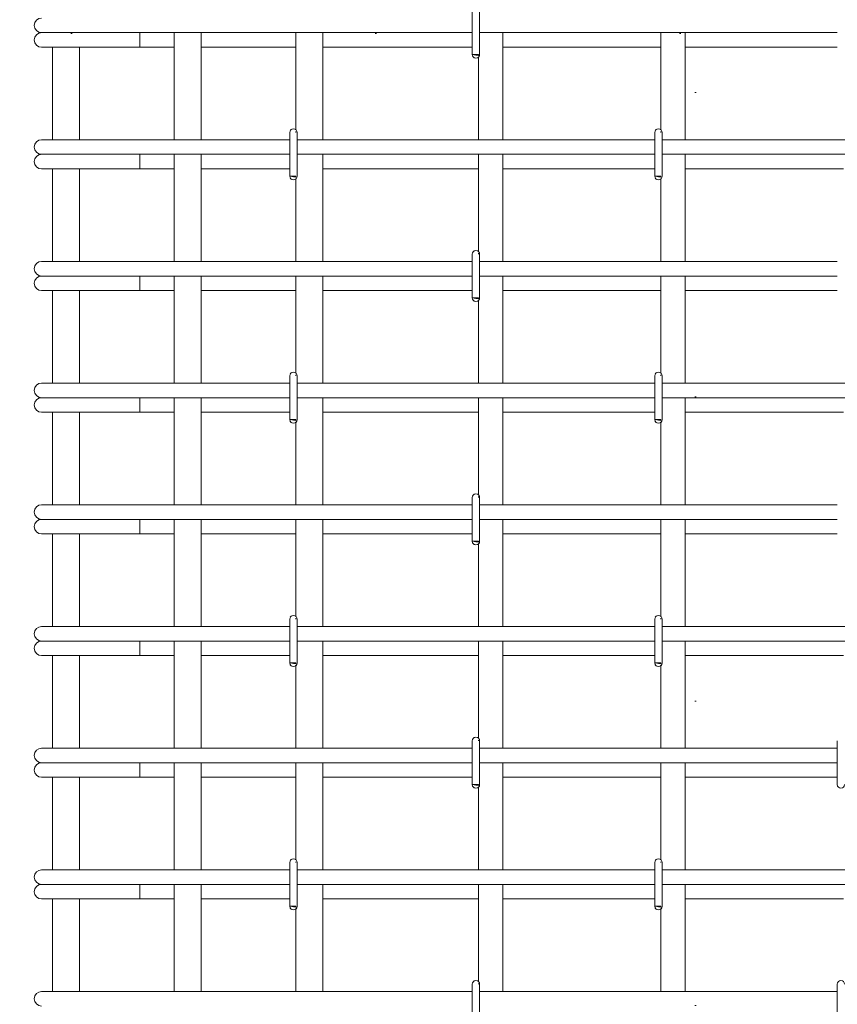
# Model space of a CAD drawing. Header units: millimetres. Extents: x -2150 to 10247, y -118926 to 7424.
# Tile 13 of 30: x -988 to -316, y 3057 to 3867. Entities that reach past the tile are written whole.
import ezdxf

# ---------------------------------------------------------------- set-up
doc = ezdxf.new("R2010")
doc.units = ezdxf.units.MM
doc.linetypes.add('ADSK_Линия разреза', pattern=[500, 0, -250, 0, -250])
doc.linetypes.add('ADSK_Пунктирная_п5', pattern=[125, 0, -125])
for name, color, linetype, lineweight in [('A-____-____-DIMS', 211, 'Continuous', 9), ('A-____-____-DIMS-25', 211, 'Continuous', 9), ('G-____-____-SYMB', 111, 'ADSK_Пунктирная_п5', 20), ('S-RBAR-____-OTLN', 171, 'Continuous', 100)]:
    doc.layers.add(name, color=color, linetype=linetype, lineweight=lineweight)
doc.styles.add('GOST Common_I_2', font='GOST_Common Italic.ttf', dxfattribs={"width": 0.8, "height": 62.5})
doc.dimstyles.new('ADSK_Для_арматуры_Основной_2_5_мм_шаг_кол-во_Стрелки_точный', dxfattribs={"dimscale": 304.8, "dimtxt": 0.206224, "dimasz": 0, "dimexe": 0.123031, "dimexo": 0.000403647, "dimgap": 0.032808, "dimtad": 1, "dimdec": 0, "dimlfac": 304.8, "dimdsep": 46, "dimtxsty": 'GOST Common_I_2', "dimblk2": 'NONE', "dimsah": 1, "dimcen": 0.09, "dimdle": 0.123031, "dimazin": 0, "dimtfac": 1, "dimtdec": 4, "dimtix": 1, "dimtmove": 0, "dimatfit": 3, "dimfxl": 1, "dimtvp": 1, "dimtfill": 1, "dimtolj": 1, "dimtzin": 0, "dimarcsym": 2})
doc.dimstyles.new('ADSK_Округление_5мм__Узкий_', dxfattribs={"dimscale": 304.8, "dimtxt": 0.206224, "dimasz": 0.147638, "dimexe": 0.123031, "dimexo": 0.000269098, "dimgap": 0.032808, "dimtad": 1, "dimdec": 0, "dimlfac": 304.8, "dimrnd": 5, "dimdsep": 46, "dimtxsty": 'GOST Common_I_2', "dimblk1": 'OBLIQUE', "dimblk2": 'OBLIQUE', "dimsah": 1, "dimcen": 0.09, "dimdle": 0.123031, "dimazin": 0, "dimtfac": 1, "dimtdec": 4, "dimtix": 1, "dimtmove": 1, "dimatfit": 3, "dimfxl": 1, "dimtvp": 1, "dimtfill": 1, "dimtolj": 1, "dimtzin": 0, "dimlwd": 20, "dimlwe": 20, "dimarcsym": 2})

# ---------------------------------------------------------------- blocks, each defined once
blk = doc.blocks.new('DIMBLOCK3-КЖ1_ПЭ_ВЭ1_Армирование_Пилоны_Пм-1_5_1-1')
at = {"layer": 'A-____-____-DIMS-25', "lineweight": 40}
for points in [[(-1201.07, 3850), (-1210.94, 3775), (-1191.19, 3775)], [(-1201.07, 2950), (-1191.19, 3025), (-1210.94, 3025)]]:
    blk.add_hatch(color=256, dxfattribs=at).paths.add_polyline_path(points)
at = {"layer": 'A-____-____-DIMS-25'}
for p, q in [((-1201.07, 3887.5), (-1201.07, 2912.5)), ((-1201.07, 3850), (-1238.57, 3850)), ((-1201.07, 3850), (-1013.59, 3850)), ((-1201.07, 2950), (-1238.57, 2950)), ((-1201.07, 2950), (-1013.59, 2950))]:
    blk.add_line(p, q, dxfattribs=at)
at = {"layer": 'A-____-____-DIMS-25', "lineweight": 40}
for p, q in [((-1201.07, 3850), (-1210.94, 3775)), ((-1191.19, 3775), (-1201.07, 3850)), ((-1210.94, 3775), (-1191.19, 3775)), ((-1191.19, 3025), (-1210.94, 3025)), ((-1210.94, 3025), (-1201.07, 2950)), ((-1201.07, 2950), (-1191.19, 3025))]:
    blk.add_line(p, q, dxfattribs=at)
at = {"layer": 'A-____-____-DIMS-25', "color": 0, "insert": (-1292.74, 3246.59), "char_height": 62.5, "width": 368.194, "attachment_point": 1, "rotation": 90, "line_spacing_factor": 1.022761, "style": 'GOST Common_I_2', "bg_fill": 3, "box_fill_scale": 1.25, "bg_fill_color": 256, "bg_fill_true_color": 13158600, "bg_fill_transparency": 0}
blk.add_mtext('100x9=900', dxfattribs=at)
blk = doc.blocks.new('_None')
blk = doc.blocks.new('DIMBLOCK11-КЖ1_ПЭ_ВЭ1_Армирование_Пилоны_Пм-1_5_1-1')
at = {"layer": 'A-____-____-DIMS-25', "lineweight": 40}
for p, q in [((-1201.07, 3900), (-1223.57, 3922.5)), ((-1201.07, 3900), (-1178.57, 3877.5)), ((-1201.07, 3850), (-1223.57, 3872.5)), ((-1201.07, 3850), (-1178.57, 3827.5))]:
    blk.add_line(p, q, dxfattribs=at)
at = {"layer": 'A-____-____-DIMS-25', "lineweight": 20}
for p, q in [((-1201.07, 3900), (-1238.57, 3900)), ((-1201.07, 3900), (-1201.07, 3812.5)), ((-1201.07, 3900), (-1025, 3900)), ((-1201.07, 3848.16), (-1201.07, 3875)), ((-1201.07, 3850), (-1238.57, 3850)), ((-1201.07, 3850), (-1001.09, 3850)), ((-1201.07, 3765.34), (-1201.07, 3848.16))]:
    blk.add_line(p, q, dxfattribs=at)
at = {"layer": 'A-____-____-DIMS-25', "color": 0, "lineweight": 20, "insert": (-1292.74, 3765.34), "char_height": 62.5, "width": 84.3778, "attachment_point": 1, "rotation": 90, "line_spacing_factor": 1.022761, "style": 'GOST Common_I_2', "bg_fill": 3, "box_fill_scale": 1.25, "bg_fill_color": 256, "bg_fill_true_color": 13158600, "bg_fill_transparency": 0}
blk.add_mtext('50', dxfattribs=at)
blk = doc.blocks.new('_Oblique')
at = {"color": 0, "linetype": 'ByBlock', "lineweight": -2}
blk.add_line((-0.5, -0.5), (0.5, 0.5), dxfattribs=at)

msp = doc.modelspace()

# ---------------------------------------------------------------- hatches: boundary and pattern name
at = {"layer": 'S-RBAR-____-OTLN', "lineweight": 20}
for points in [[(-610.9997, 3837.3417), (-610.9997, 3838), (-615.9997, 3838), (-612.9997, 3837.605)], [(-760.9997, 3737.3417), (-760.9997, 3738), (-765.9997, 3738), (-762.9997, 3737.605)], [(-460.9997, 3737.3417), (-460.9997, 3738), (-465.9997, 3738), (-462.9997, 3737.605)], [(-610.9997, 3637.3417), (-610.9997, 3638), (-615.9997, 3638), (-612.9997, 3637.605)], [(-760.9997, 3537.3417), (-760.9997, 3538), (-765.9997, 3538), (-762.9997, 3537.605)], [(-460.9997, 3537.3417), (-460.9997, 3538), (-465.9997, 3538), (-462.9997, 3537.605)], [(-610.9997, 3437.3417), (-610.9997, 3438), (-615.9997, 3438), (-612.9997, 3437.605)], [(-760.9997, 3337.3417), (-760.9997, 3338), (-765.9997, 3338), (-762.9997, 3337.605)], [(-460.9997, 3337.3417), (-460.9997, 3338), (-465.9997, 3338), (-462.9997, 3337.605)], [(-610.9997, 3237.3417), (-610.9997, 3238), (-615.9997, 3238), (-612.9997, 3237.605)], [(-760.9997, 3137.3417), (-760.9997, 3138), (-765.9997, 3138), (-762.9997, 3137.605)], [(-460.9997, 3137.3417), (-460.9997, 3138), (-465.9997, 3138), (-462.9997, 3137.605)]]:
    msp.add_hatch(color=256, dxfattribs=at).paths.add_polyline_path(points)

# ---------------------------------------------------------------- linework, layer by layer
at = {"layer": 'G-____-____-SYMB', "linetype": 'ADSK_Линия разреза'}
for p, q in [((-432.5864, 7308.1402), (-432.5864, -1022.1016)), ((-1945.8966, 3855.3738), (766.0735, 3855.3738))]:
    msp.add_line(p, q, dxfattribs=at)
at = {"layer": 'S-RBAR-____-OTLN', "lineweight": 20}
for p, q in [((-615.9997, 3874), (-615.9997, 3838)), ((-609.9997, 3874), (-609.9997, 3838)), ((-970.0911, 3856), (-968.8644, 3856)), ((-968.5409, 3856), (-967.6416, 3856)), ((-967.6451, 3856), (-964.6089, 3856)), ((-964.6198, 3856), (-962.3573, 3856)), ((-962.3676, 3856), (-958.1389, 3856)), ((-958.1569, 3856), (-954.9144, 3856)), ((-954.9321, 3856), (-949.7673, 3856)), ((-949.7892, 3856), (-945.899, 3856)), ((-945.922, 3856), (-940.1106, 3856)), ((-940.132, 3856), (-936.0058, 3856)), ((-936.03, 3856), (-934.0911, 3856)), ((-615.9997, 3856), (-934.0911, 3856)), ((-889.4182, 3856), (-889.4182, 3844)), ((-860.9997, 3856), (-860.9997, 3768)), ((-838.9997, 3856), (-838.9997, 3768)), ((-760.9997, 3856), (-760.9997, 3776.0981)), ((-738.9997, 3856), (-738.9997, 3768)), ((-315.9997, 3856), (-609.9997, 3856)), ((-590.9997, 3768), (-590.9997, 3856)), ((-460.9997, 3776.0981), (-460.9997, 3856)), ((-440.9997, 3768), (-440.9997, 3856)), ((-970.0911, 3844), (-908.6352, 3844)), ((-960.9997, 3844), (-960.9997, 3768)), ((-938.9997, 3844), (-938.9997, 3768)), ((-889.4182, 3844), (-908.6352, 3844)), ((-889.4182, 3844), (-860.9997, 3844)), ((-838.9997, 3844), (-760.9997, 3844)), ((-738.9997, 3844), (-615.9997, 3844)), ((-590.9997, 3844), (-460.9997, 3844)), ((-440.9997, 3844), (-315.9997, 3844)), ((-610.9997, 3838), (-615.9997, 3838)), ((-615.9997, 3838), (-612.9997, 3837.605)), ((-612.9997, 3837.605), (-610.9997, 3837.3417)), ((-610.9997, 3837.3417), (-610.9997, 3838)), ((-610.9997, 3837.3417), (-610.9997, 3838)), ((-610.9997, 3768), (-610.9997, 3835.9019)), ((-765.9997, 3774), (-765.9997, 3772.682)), ((-765.9997, 3772.6298), (-765.9997, 3738)), ((-760.9997, 3774.6583), (-760.9997, 3774)), ((-759.9997, 3774), (-759.9997, 3772.682)), ((-759.9997, 3772.6298), (-759.9997, 3738)), ((-465.9997, 3774), (-465.9997, 3772.682)), ((-465.9997, 3772.6298), (-465.9997, 3738)), ((-460.9997, 3774), (-460.9997, 3774.6583)), ((-459.9997, 3774), (-459.9997, 3772.682)), ((-459.9997, 3772.6298), (-459.9997, 3738)), ((-970.0911, 3768), (-959.5469, 3768)), ((-959.5469, 3768), (-934.0911, 3768)), ((-766.0759, 3768), (-934.0911, 3768)), ((-465.9997, 3768), (-759.9997, 3768)), ((-165.9997, 3768), (-459.9997, 3768)), ((-970.0911, 3756), (-968.8644, 3756)), ((-968.5409, 3756), (-967.6416, 3756)), ((-967.6451, 3756), (-964.6089, 3756)), ((-964.6198, 3756), (-962.3573, 3756)), ((-962.3676, 3756), (-958.1389, 3756)), ((-958.1569, 3756), (-954.9144, 3756)), ((-954.9321, 3756), (-949.7673, 3756)), ((-949.7892, 3756), (-945.899, 3756)), ((-945.922, 3756), (-940.1106, 3756)), ((-940.132, 3756), (-936.0058, 3756)), ((-936.03, 3756), (-934.0911, 3756)), ((-766.0759, 3756), (-934.0911, 3756)), ((-889.4182, 3756), (-889.4182, 3744)), ((-860.9997, 3756), (-860.9997, 3668)), ((-838.9997, 3756), (-838.9997, 3668)), ((-465.9997, 3756), (-759.9997, 3756)), ((-738.9997, 3756), (-738.9997, 3668)), ((-610.9997, 3676.0981), (-610.9997, 3756)), ((-590.9997, 3668), (-590.9997, 3756)), ((-165.9997, 3756), (-459.9997, 3756)), ((-440.9997, 3668), (-440.9997, 3756)), ((-970.0911, 3744), (-908.6352, 3744)), ((-960.9997, 3744), (-960.9997, 3668)), ((-938.9997, 3744), (-938.9997, 3668)), ((-889.4182, 3744), (-908.6352, 3744)), ((-889.4182, 3744), (-860.9997, 3744)), ((-838.9997, 3744), (-766.0759, 3744)), ((-738.9997, 3744), (-610.9997, 3744)), ((-590.9997, 3744), (-465.9997, 3744)), ((-440.9997, 3744), (-310.9997, 3744)), ((-760.9997, 3738), (-765.9997, 3738)), ((-765.9997, 3738), (-762.9997, 3737.605)), ((-762.9997, 3737.605), (-760.9997, 3737.3417)), ((-760.9997, 3737.3417), (-760.9997, 3738)), ((-760.9997, 3738), (-760.9997, 3737.3417)), ((-760.9997, 3735.9019), (-760.9997, 3668)), ((-460.9997, 3738), (-465.9997, 3738)), ((-465.9997, 3738), (-462.9997, 3737.605)), ((-462.9997, 3737.605), (-460.9997, 3737.3417)), ((-460.9997, 3737.3417), (-460.9997, 3738)), ((-460.9997, 3737.3417), (-460.9997, 3738)), ((-460.9997, 3668), (-460.9997, 3735.9019)), ((-615.9997, 3674), (-615.9997, 3638)), ((-610.9997, 3674), (-610.9997, 3674.6583)), ((-609.9997, 3674), (-609.9997, 3638)), ((-970.0911, 3668), (-959.5469, 3668)), ((-959.5469, 3668), (-934.0911, 3668)), ((-615.9997, 3668), (-934.0911, 3668)), ((-315.9997, 3668), (-609.9997, 3668)), ((-970.0911, 3656), (-968.8644, 3656)), ((-968.5409, 3656), (-967.6416, 3656)), ((-967.6451, 3656), (-964.6089, 3656)), ((-964.6198, 3656), (-962.3573, 3656)), ((-962.3676, 3656), (-958.1389, 3656)), ((-958.1569, 3656), (-954.9144, 3656)), ((-954.9321, 3656), (-949.7673, 3656)), ((-949.7892, 3656), (-945.899, 3656)), ((-945.922, 3656), (-940.1106, 3656)), ((-940.132, 3656), (-936.0058, 3656)), ((-936.03, 3656), (-934.0911, 3656)), ((-615.9997, 3656), (-934.0911, 3656)), ((-889.4182, 3656), (-889.4182, 3644)), ((-860.9997, 3656), (-860.9997, 3568)), ((-838.9997, 3656), (-838.9997, 3568)), ((-760.9997, 3656), (-760.9997, 3576.0981)), ((-738.9997, 3656), (-738.9997, 3568)), ((-315.9997, 3656), (-609.9997, 3656)), ((-590.9997, 3568), (-590.9997, 3656)), ((-460.9997, 3576.0981), (-460.9997, 3656)), ((-440.9997, 3568), (-440.9997, 3656)), ((-970.0911, 3644), (-908.6352, 3644)), ((-960.9997, 3644), (-960.9997, 3568)), ((-938.9997, 3644), (-938.9997, 3568)), ((-889.4182, 3644), (-908.6352, 3644)), ((-889.4182, 3644), (-860.9997, 3644)), ((-838.9997, 3644), (-760.9997, 3644)), ((-738.9997, 3644), (-615.9997, 3644)), ((-590.9997, 3644), (-460.9997, 3644)), ((-440.9997, 3644), (-315.9997, 3644)), ((-610.9997, 3638), (-615.9997, 3638)), ((-615.9997, 3638), (-612.9997, 3637.605)), ((-612.9997, 3637.605), (-610.9997, 3637.3417)), ((-610.9997, 3637.3417), (-610.9997, 3638)), ((-610.9997, 3637.3417), (-610.9997, 3638)), ((-610.9997, 3568), (-610.9997, 3635.9019)), ((-765.9997, 3574), (-765.9997, 3538)), ((-760.9997, 3574.6583), (-760.9997, 3574)), ((-759.9997, 3574), (-759.9997, 3538)), ((-465.9997, 3574), (-465.9997, 3538)), ((-460.9997, 3574), (-460.9997, 3574.6583)), ((-459.9997, 3574), (-459.9997, 3538)), ((-970.0911, 3568), (-959.5469, 3568)), ((-959.5469, 3568), (-934.0911, 3568)), ((-766.0759, 3568), (-934.0911, 3568)), ((-465.9997, 3568), (-759.9997, 3568)), ((-165.9997, 3568), (-459.9997, 3568)), ((-970.0911, 3556), (-968.8644, 3556)), ((-968.5409, 3556), (-967.6416, 3556)), ((-967.6451, 3556), (-964.6089, 3556)), ((-964.6198, 3556), (-962.3573, 3556)), ((-962.3676, 3556), (-958.1389, 3556)), ((-958.1569, 3556), (-954.9144, 3556)), ((-954.9321, 3556), (-949.7673, 3556)), ((-949.7892, 3556), (-945.899, 3556)), ((-945.922, 3556), (-940.1106, 3556)), ((-940.132, 3556), (-936.0058, 3556)), ((-936.03, 3556), (-934.0911, 3556)), ((-766.0759, 3556), (-934.0911, 3556)), ((-889.4182, 3556), (-889.4182, 3544)), ((-860.9997, 3556), (-860.9997, 3468)), ((-838.9997, 3556), (-838.9997, 3468)), ((-465.9997, 3556), (-759.9997, 3556)), ((-738.9997, 3556), (-738.9997, 3468)), ((-610.9997, 3476.0981), (-610.9997, 3556)), ((-590.9997, 3468), (-590.9997, 3556)), ((-165.9997, 3556), (-459.9997, 3556)), ((-440.9997, 3468), (-440.9997, 3556)), ((-970.0911, 3544), (-908.6352, 3544)), ((-960.9997, 3544), (-960.9997, 3468)), ((-938.9997, 3544), (-938.9997, 3468)), ((-889.4182, 3544), (-908.6352, 3544)), ((-889.4182, 3544), (-860.9997, 3544)), ((-838.9997, 3544), (-766.0759, 3544)), ((-760.9997, 3538), (-765.9997, 3538)), ((-765.9997, 3538), (-762.9997, 3537.605)), ((-762.9997, 3537.605), (-760.9997, 3537.3417)), ((-760.9997, 3537.3417), (-760.9997, 3538)), ((-760.9997, 3538), (-760.9997, 3537.3417)), ((-738.9997, 3544), (-610.9997, 3544)), ((-590.9997, 3544), (-465.9997, 3544)), ((-460.9997, 3538), (-465.9997, 3538)), ((-465.9997, 3538), (-462.9997, 3537.605)), ((-462.9997, 3537.605), (-460.9997, 3537.3417)), ((-460.9997, 3537.3417), (-460.9997, 3538)), ((-460.9997, 3537.3417), (-460.9997, 3538)), ((-440.9997, 3544), (-310.9997, 3544)), ((-760.9997, 3535.9019), (-760.9997, 3468)), ((-460.9997, 3468), (-460.9997, 3535.9019)), ((-615.9997, 3474), (-615.9997, 3438)), ((-610.9997, 3474), (-610.9997, 3474.6583)), ((-609.9997, 3474), (-609.9997, 3438)), ((-970.0911, 3468), (-959.5469, 3468)), ((-959.5469, 3468), (-934.0911, 3468)), ((-615.9997, 3468), (-934.0911, 3468)), ((-315.9997, 3468), (-609.9997, 3468)), ((-970.0911, 3456), (-968.8644, 3456)), ((-968.5409, 3456), (-967.6416, 3456)), ((-967.6451, 3456), (-964.6089, 3456)), ((-964.6198, 3456), (-962.3573, 3456)), ((-962.3676, 3456), (-958.1389, 3456)), ((-958.1569, 3456), (-954.9144, 3456)), ((-954.9321, 3456), (-949.7673, 3456)), ((-949.7892, 3456), (-945.899, 3456)), ((-945.922, 3456), (-940.1106, 3456)), ((-940.132, 3456), (-936.0058, 3456)), ((-936.03, 3456), (-934.0911, 3456)), ((-615.9997, 3456), (-934.0911, 3456)), ((-889.4182, 3456), (-889.4182, 3444)), ((-860.9997, 3456), (-860.9997, 3368)), ((-838.9997, 3456), (-838.9997, 3368)), ((-760.9997, 3456), (-760.9997, 3376.0981)), ((-738.9997, 3456), (-738.9997, 3368)), ((-315.9997, 3456), (-609.9997, 3456)), ((-590.9997, 3368), (-590.9997, 3456)), ((-460.9997, 3376.0981), (-460.9997, 3456)), ((-440.9997, 3368), (-440.9997, 3456)), ((-970.0911, 3444), (-908.6352, 3444)), ((-960.9997, 3444), (-960.9997, 3368)), ((-938.9997, 3444), (-938.9997, 3368)), ((-889.4182, 3444), (-908.6352, 3444)), ((-889.4182, 3444), (-860.9997, 3444)), ((-838.9997, 3444), (-760.9997, 3444)), ((-738.9997, 3444), (-615.9997, 3444)), ((-590.9997, 3444), (-460.9997, 3444)), ((-440.9997, 3444), (-315.9997, 3444)), ((-610.9997, 3438), (-615.9997, 3438)), ((-615.9997, 3438), (-612.9997, 3437.605)), ((-612.9997, 3437.605), (-610.9997, 3437.3417)), ((-610.9997, 3437.3417), (-610.9997, 3438)), ((-610.9997, 3437.3417), (-610.9997, 3438)), ((-610.9997, 3368), (-610.9997, 3435.9019)), ((-760.9997, 3374.6583), (-760.9997, 3374)), ((-460.9997, 3374), (-460.9997, 3374.6583)), ((-970.0911, 3368), (-959.5469, 3368)), ((-959.5469, 3368), (-934.0911, 3368)), ((-766.0759, 3368), (-934.0911, 3368)), ((-765.9997, 3374), (-765.9997, 3338)), ((-759.9997, 3374), (-759.9997, 3338)), ((-465.9997, 3368), (-759.9997, 3368)), ((-465.9997, 3374), (-465.9997, 3338)), ((-459.9997, 3374), (-459.9997, 3338)), ((-165.9997, 3368), (-459.9997, 3368)), ((-970.0911, 3356), (-968.8644, 3356)), ((-968.5409, 3356), (-967.6416, 3356)), ((-967.6451, 3356), (-964.6089, 3356)), ((-964.6198, 3356), (-962.3573, 3356)), ((-962.3676, 3356), (-958.1389, 3356)), ((-958.1569, 3356), (-954.9144, 3356)), ((-954.9321, 3356), (-949.7673, 3356)), ((-949.7892, 3356), (-945.899, 3356)), ((-945.922, 3356), (-940.1106, 3356)), ((-940.132, 3356), (-936.0058, 3356)), ((-936.03, 3356), (-934.0911, 3356)), ((-766.0759, 3356), (-934.0911, 3356)), ((-889.4182, 3356), (-889.4182, 3344)), ((-860.9997, 3356), (-860.9997, 3268)), ((-838.9997, 3356), (-838.9997, 3268)), ((-465.9997, 3356), (-759.9997, 3356)), ((-738.9997, 3356), (-738.9997, 3268)), ((-610.9997, 3276.0981), (-610.9997, 3356)), ((-590.9997, 3268), (-590.9997, 3356)), ((-165.9997, 3356), (-459.9997, 3356)), ((-440.9997, 3268), (-440.9997, 3356)), ((-970.0911, 3344), (-908.6352, 3344)), ((-960.9997, 3344), (-960.9997, 3268)), ((-938.9997, 3344), (-938.9997, 3268)), ((-889.4182, 3344), (-908.6352, 3344)), ((-889.4182, 3344), (-860.9997, 3344)), ((-838.9997, 3344), (-766.0759, 3344)), ((-738.9997, 3344), (-610.9997, 3344)), ((-590.9997, 3344), (-465.9997, 3344)), ((-440.9997, 3344), (-310.9997, 3344)), ((-760.9997, 3338), (-765.9997, 3338)), ((-765.9997, 3338), (-762.9997, 3337.605)), ((-762.9997, 3337.605), (-760.9997, 3337.3417)), ((-760.9997, 3337.3417), (-760.9997, 3338)), ((-760.9997, 3338), (-760.9997, 3337.3417)), ((-760.9997, 3335.9019), (-760.9997, 3268)), ((-460.9997, 3338), (-465.9997, 3338)), ((-465.9997, 3338), (-462.9997, 3337.605)), ((-462.9997, 3337.605), (-460.9997, 3337.3417)), ((-460.9997, 3337.3417), (-460.9997, 3338)), ((-460.9997, 3337.3417), (-460.9997, 3338)), ((-460.9997, 3268), (-460.9997, 3335.9019)), ((-615.9997, 3274), (-615.9997, 3238)), ((-610.9997, 3274), (-610.9997, 3274.6583)), ((-609.9997, 3274), (-609.9997, 3238)), ((-315.9997, 3274), (-315.9997, 3238)), ((-970.0911, 3268), (-959.5469, 3268)), ((-959.5469, 3268), (-934.0911, 3268)), ((-615.9997, 3268), (-934.0911, 3268)), ((-315.9997, 3268), (-609.9997, 3268)), ((-970.0911, 3256), (-968.8644, 3256)), ((-968.5409, 3256), (-967.6416, 3256)), ((-967.6451, 3256), (-964.6089, 3256)), ((-964.6198, 3256), (-962.3573, 3256)), ((-962.3676, 3256), (-958.1389, 3256)), ((-958.1569, 3256), (-954.9144, 3256)), ((-954.9321, 3256), (-949.7673, 3256)), ((-949.7892, 3256), (-945.899, 3256)), ((-945.922, 3256), (-940.1106, 3256)), ((-940.132, 3256), (-936.0058, 3256)), ((-936.03, 3256), (-934.0911, 3256)), ((-615.9997, 3256), (-934.0911, 3256)), ((-889.4182, 3256), (-889.4182, 3244)), ((-860.9997, 3256), (-860.9997, 3168)), ((-838.9997, 3256), (-838.9997, 3168)), ((-760.9997, 3256), (-760.9997, 3176.0981)), ((-738.9997, 3256), (-738.9997, 3168)), ((-315.9997, 3256), (-609.9997, 3256)), ((-590.9997, 3168), (-590.9997, 3256)), ((-460.9997, 3176.0981), (-460.9997, 3256)), ((-440.9997, 3168), (-440.9997, 3256)), ((-970.0911, 3244), (-908.6352, 3244)), ((-960.9997, 3243.9697), (-960.9997, 3168)), ((-938.9997, 3243.9697), (-938.9997, 3168)), ((-889.4182, 3244), (-908.6352, 3244)), ((-889.4182, 3244), (-860.9997, 3244)), ((-838.9997, 3244), (-760.9997, 3244)), ((-738.9997, 3244), (-615.9997, 3244)), ((-610.9997, 3238), (-615.9997, 3238)), ((-615.9997, 3238), (-612.9997, 3237.605)), ((-612.9997, 3237.605), (-610.9997, 3237.3417)), ((-610.9997, 3237.3417), (-610.9997, 3238)), ((-610.9997, 3237.3417), (-610.9997, 3238)), ((-590.9997, 3244), (-460.9997, 3244)), ((-440.9997, 3244), (-315.9997, 3244)), ((-610.9997, 3168), (-610.9997, 3235.9019)), ((-765.9997, 3174), (-765.9997, 3138)), ((-760.9997, 3174.6583), (-760.9997, 3174)), ((-759.9997, 3174), (-759.9997, 3138)), ((-465.9997, 3174), (-465.9997, 3138)), ((-460.9997, 3174), (-460.9997, 3174.6583)), ((-459.9997, 3174), (-459.9997, 3138)), ((-970.0911, 3168), (-959.5469, 3168)), ((-959.5469, 3168), (-934.0911, 3168)), ((-766.0759, 3168), (-934.0911, 3168)), ((-465.9997, 3168), (-759.9997, 3168)), ((-165.9997, 3168), (-459.9997, 3168)), ((-970.0911, 3156), (-968.8644, 3156)), ((-968.5409, 3156), (-967.6416, 3156)), ((-967.6451, 3156), (-964.6089, 3156)), ((-964.6198, 3156), (-962.3573, 3156)), ((-962.3676, 3156), (-958.1389, 3156)), ((-958.1569, 3156), (-954.9144, 3156)), ((-954.9321, 3156), (-949.7673, 3156)), ((-949.7892, 3156), (-945.899, 3156)), ((-945.922, 3156), (-940.1106, 3156)), ((-940.132, 3156), (-936.0058, 3156)), ((-936.03, 3156), (-934.0911, 3156)), ((-766.0759, 3156), (-934.0911, 3156)), ((-889.4182, 3156), (-889.4182, 3144)), ((-860.9997, 3156), (-860.9997, 3068)), ((-838.9997, 3156), (-838.9997, 3068)), ((-465.9997, 3156), (-759.9997, 3156)), ((-738.9997, 3156), (-738.9997, 3068)), ((-610.9997, 3076.0981), (-610.9997, 3156)), ((-590.9997, 3068), (-590.9997, 3156)), ((-165.9997, 3156), (-459.9997, 3156)), ((-440.9997, 3068), (-440.9997, 3156)), ((-970.0911, 3144), (-908.6352, 3144)), ((-960.9997, 3144), (-960.9997, 3068)), ((-938.9997, 3144), (-938.9997, 3068)), ((-889.4182, 3144), (-908.6352, 3144)), ((-889.4182, 3144), (-860.9997, 3144)), ((-838.9997, 3144), (-766.0759, 3144)), ((-738.9997, 3144), (-610.9997, 3144)), ((-590.9997, 3144), (-465.9997, 3144)), ((-440.9997, 3144), (-310.9997, 3144)), ((-760.9997, 3138), (-765.9997, 3138)), ((-765.9997, 3138), (-762.9997, 3137.605)), ((-762.9997, 3137.605), (-760.9997, 3137.3417)), ((-760.9997, 3137.3417), (-760.9997, 3138)), ((-760.9997, 3138), (-760.9997, 3137.3417)), ((-760.9997, 3135.9019), (-760.9997, 3068)), ((-460.9997, 3138), (-465.9997, 3138)), ((-465.9997, 3138), (-462.9997, 3137.605)), ((-462.9997, 3137.605), (-460.9997, 3137.3417)), ((-460.9997, 3137.3417), (-460.9997, 3138)), ((-460.9997, 3137.3417), (-460.9997, 3138)), ((-460.9997, 3068), (-460.9997, 3135.9019)), ((-970.0911, 3068), (-959.5469, 3068)), ((-959.5469, 3068), (-934.0911, 3068)), ((-615.9997, 3068), (-934.0911, 3068)), ((-615.9997, 3074), (-615.9997, 3038)), ((-610.9997, 3074), (-610.9997, 3074.6583)), ((-609.9997, 3074), (-609.9997, 3038)), ((-315.9997, 3068), (-609.9997, 3068)), ((-315.9997, 3074), (-315.9997, 3038))]:
    msp.add_line(p, q, dxfattribs=at)
for centre, radius, start, end in [((-970.0911, 3862), 6, 90, 270), ((-970.0911, 3850), 6, 90, 270), ((-970.0911, 3850), 6, 90, 105), ((-612.9997, 3838), 3, 180, 0), ((-612.9997, 3838), 3, 210, 240), ((-612.9997, 3838), 3, 300, 312.0710678), ((-762.9997, 3774), 3, 0, 180), ((-762.9997, 3774), 3, 120, 150), ((-762.9997, 3774), 3, 47.9289322, 60), ((-462.9997, 3774), 3, 0, 180), ((-462.9997, 3774), 3, 120, 150), ((-462.9997, 3774), 3, 47.9289322, 60), ((-970.0911, 3762), 6, 90, 270), ((-970.0911, 3750), 6, 90, 270), ((-970.0911, 3750), 6, 90, 105), ((-762.9997, 3738), 3, 180, 0), ((-762.9997, 3738), 3, 210, 240), ((-762.9997, 3738), 3, 300, 312.0710678), ((-462.9997, 3738), 3, 180, 0), ((-462.9997, 3738), 3, 210, 240), ((-462.9997, 3738), 3, 300, 312.0710678), ((-612.9997, 3674), 3, 0, 180), ((-612.9997, 3674), 3, 120, 150), ((-612.9997, 3674), 3, 47.9289322, 60), ((-970.0911, 3662), 6, 90, 270), ((-970.0911, 3650), 6, 90, 270), ((-970.0911, 3650), 6, 90, 105), ((-612.9997, 3638), 3, 180, 0), ((-612.9997, 3638), 3, 210, 240), ((-612.9997, 3638), 3, 300, 312.0710678), ((-762.9997, 3574), 3, 0, 180), ((-462.9997, 3574), 3, 0, 180), ((-762.9997, 3574), 3, 120, 150), ((-762.9997, 3574), 3, 47.9289322, 60), ((-462.9997, 3574), 3, 120, 150), ((-462.9997, 3574), 3, 47.9289322, 60), ((-970.0911, 3562), 6, 90, 270), ((-970.0911, 3550), 6, 90, 270), ((-970.0911, 3550), 6, 90, 105), ((-762.9997, 3538), 3, 180, 0), ((-762.9997, 3538), 3, 210, 240), ((-462.9997, 3538), 3, 180, 0), ((-462.9997, 3538), 3, 210, 240), ((-762.9997, 3538), 3, 300, 312.0710678), ((-462.9997, 3538), 3, 300, 312.0710678), ((-612.9997, 3474), 3, 0, 180), ((-612.9997, 3474), 3, 120, 150), ((-612.9997, 3474), 3, 47.9289322, 60), ((-970.0911, 3462), 6, 90, 270), ((-970.0911, 3450), 6, 90, 270), ((-970.0911, 3450), 6, 90, 105), ((-612.9997, 3438), 3, 180, 0), ((-612.9997, 3438), 3, 210, 240), ((-612.9997, 3438), 3, 300, 312.0710678), ((-762.9997, 3374), 3, 0, 180), ((-762.9997, 3374), 3, 120, 150), ((-762.9997, 3374), 3, 47.9289322, 60), ((-462.9997, 3374), 3, 0, 180), ((-462.9997, 3374), 3, 120, 150), ((-462.9997, 3374), 3, 47.9289322, 60), ((-970.0911, 3362), 6, 90, 270), ((-970.0911, 3350), 6, 90, 270), ((-970.0911, 3350), 6, 90, 105), ((-762.9997, 3338), 3, 180, 0), ((-762.9997, 3338), 3, 210, 240), ((-762.9997, 3338), 3, 300, 312.0710678), ((-462.9997, 3338), 3, 180, 0), ((-462.9997, 3338), 3, 210, 240), ((-462.9997, 3338), 3, 300, 312.0710678), ((-612.9997, 3274), 3, 0, 180), ((-612.9997, 3274), 3, 120, 150), ((-612.9997, 3274), 3, 47.9289322, 60), ((-970.0911, 3262), 6, 90, 270), ((-970.0911, 3250), 6, 90, 270), ((-970.0911, 3250), 6, 90, 105), ((-612.9997, 3238), 3, 180, 0), ((-312.9997, 3238), 3, 180, 360), ((-612.9997, 3238), 3, 210, 240), ((-612.9997, 3238), 3, 300, 312.0710678), ((-762.9997, 3174), 3, 0, 180), ((-762.9997, 3174), 3, 120, 150), ((-762.9997, 3174), 3, 47.9289322, 60), ((-462.9997, 3174), 3, 0, 180), ((-462.9997, 3174), 3, 120, 150), ((-462.9997, 3174), 3, 47.9289322, 60), ((-970.0911, 3162), 6, 90, 270), ((-970.0911, 3150), 6, 90, 270), ((-970.0911, 3150), 6, 90, 105), ((-762.9997, 3138), 3, 180, 0), ((-762.9997, 3138), 3, 210, 240), ((-762.9997, 3138), 3, 300, 312.0710678), ((-462.9997, 3138), 3, 180, 0), ((-462.9997, 3138), 3, 210, 240), ((-462.9997, 3138), 3, 300, 312.0710678), ((-612.9997, 3074), 3, 0, 180), ((-612.9997, 3074), 3, 120, 150), ((-612.9997, 3074), 3, 47.9289322, 60), ((-312.9997, 3074), 3, 0, 180), ((-970.0911, 3062), 6, 90, 270)]:
    msp.add_arc(centre, radius, start, end, dxfattribs=at)

# ---------------------------------------------------------------- next in the draw order: dimensions: what is measured, and where the dimension line sits
at = {"layer": 'A-____-____-DIMS'}
dim = msp.add_linear_dim(base=(-1201.066, 2950), p1=(-976.0911, 3850), p2=(-976.0911, 2950), angle=90, text='100x9=900', dimstyle='ADSK_Для_арматуры_Основной_2_5_мм_шаг_кол-во_Стрелки_точный', override={"dimpost": '<>', "dimblk1": 'None', "dimblk2": 'None', "dimsah": 1, "dimfxl": 900}, dxfattribs=at)
dim.commit()
dim.dimension.update_dxf_attribs({"geometry": 'DIMBLOCK3-КЖ1_ПЭ_ВЭ1_Армирование_Пилоны_Пм-1_5_1-1', "text_midpoint": (-1242.316, 3400)})

# ---------------------------------------------------------------- next in the draw order: dimensions: what is measured, and where the dimension line sits
at = {"layer": 'A-____-____-DIMS', "lineweight": 20}
dim = msp.add_linear_dim(base=(-1201.066, 3850), p1=(-999.9997, 3900), p2=(-976.0911, 3850), angle=90, dimstyle='ADSK_Округление_5мм__Узкий_', override={"dimpost": '<>', "dimfxl": 55.42221}, dxfattribs=at)
dim.commit()
dim.dimension.update_dxf_attribs({"geometry": 'DIMBLOCK11-КЖ1_ПЭ_ВЭ1_Армирование_Пилоны_Пм-1_5_1-1', "text_midpoint": (-1251.0761, 3807.5315), "dimtype": 160, "text_rotation": 90})

doc.saveas('drawing.dxf')
